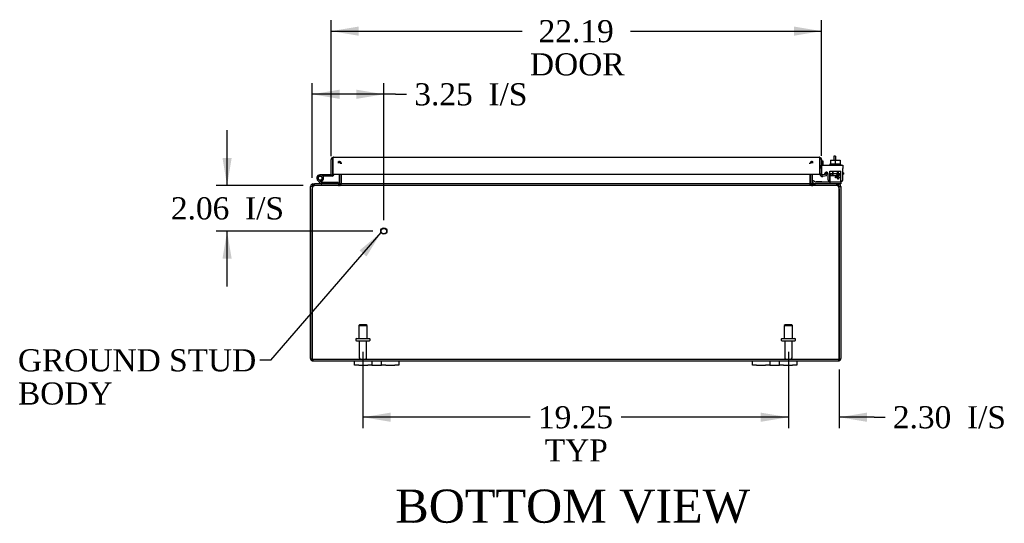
# Model space of a CAD drawing. Header units: inches. Extents: x 29 to 237, y 4 to 158.
# Tile 1 of 9: x 66 to 111, y 4 to 26. Entities that reach past the tile are written whole.
import ezdxf
from ezdxf.enums import TextEntityAlignment as Align

# ---------------------------------------------------------------- set-up
doc = ezdxf.new("R2010")
doc.units = ezdxf.units.IN
doc.header["$MEASUREMENT"] = 0
for name, color, linetype in [('COM40153-1', 7, 'CONTINUOUS'), ('COM40153-2', 7, 'CONTINUOUS'), ('COM42667', 7, 'CONTINUOUS'), ('COM42780', 7, 'CONTINUOUS'), ('COM48497', 7, 'CONTINUOUS'), ('COM71780-23', 7, 'CONTINUOUS'), ('DEFAULT', 7, 'CONTINUOUS'), ('FET07710', 7, 'CONTINUOUS'), ('HNG10620-44B', 7, 'CONTINUOUS'), ('HNG10620-44C', 7, 'CONTINUOUS'), ('HNG10620-44P', 7, 'CONTINUOUS'), ('SCC19011', 7, 'CONTINUOUS'), ('STD21878', 7, 'CONTINUOUS'), ('STD26094', 7, 'CONTINUOUS'), ('WAF25035', 7, 'CONTINUOUS')]:
    doc.layers.add(name, color=color, linetype=linetype)
doc.styles.add('SEACAD_TIMES_NEW_ROMAN', font='times.ttf')

# ---------------------------------------------------------------- blocks, each defined once
blk = doc.blocks.new('SEANNOT_GROUP1')
at = {"layer": 'DEFAULT', "linetype": 'Continuous'}
blk.add_hatch(color=136, dxfattribs=at).paths.add_polyline_path([(81.991, 15.578), (82.65, 16.66), (81.675, 15.85)])
at = {"layer": 'DEFAULT', "color": 136, "linetype": 'Continuous'}
blk.add_line((77.661, 10.881), (77.161, 10.881), dxfattribs=at)
blk.add_lwpolyline([(77.661, 10.881), (82.65, 16.66)], dxfattribs=at)
at = {"layer": 'DEFAULT', "color": 136, "linetype": 'Continuous', "style": 'SEACAD_TIMES_NEW_ROMAN'}
for s, p in [('GROUND STUD', (66.219, 11.381)), ('BODY', (66.219, 9.881))]:
    blk.add_text(s, height=1, dxfattribs=at).set_placement(p, align=Align.TOP_LEFT)
blk = doc.blocks.new('GDIMGGROUP4')
at = {"layer": 'DEFAULT', "linetype": 'Continuous'}
for points in [[(83.079, 8.099), (83.079, 8.515), (81.829, 8.307)], [(99.829, 8.099), (101.079, 8.307), (99.829, 8.515)]]:
    blk.add_hatch(color=136, dxfattribs=at).paths.add_polyline_path(points)
at = {"layer": 'DEFAULT', "color": 136, "linetype": 'Continuous'}
for p, q in [((81.829, 11.264), (81.829, 7.807)), ((101.079, 11.264), (101.079, 7.807)), ((89.397, 8.307), (81.829, 8.307)), ((101.079, 8.307), (93.51, 8.307))]:
    blk.add_line(p, q, dxfattribs=at)
at = {"layer": 'DEFAULT', "color": 136, "linetype": 'Continuous', "style": 'SEACAD_TIMES_NEW_ROMAN'}
for s, p in [('19.25', (89.747, 8.807)), ('TYP', (90.056, 7.307))]:
    blk.add_text(s, height=1, dxfattribs=at).set_placement(p, align=Align.TOP_LEFT)
blk = doc.blocks.new('GDIMGGROUP11')
at = {"layer": 'DEFAULT', "linetype": 'Continuous'}
for points in [[(81.641, 25.973), (80.391, 25.764), (81.641, 25.556)], [(101.329, 25.973), (101.329, 25.556), (102.579, 25.764)]]:
    blk.add_hatch(color=136, dxfattribs=at).paths.add_polyline_path(points)
at = {"layer": 'DEFAULT', "color": 136, "linetype": 'Continuous'}
for p, q in [((80.391, 20.113), (80.391, 26.264)), ((102.579, 20.127), (102.579, 26.264)), ((80.391, 25.764), (89.037, 25.764)), ((93.932, 25.764), (102.579, 25.764))]:
    blk.add_line(p, q, dxfattribs=at)
at = {"layer": 'DEFAULT', "color": 136, "linetype": 'Continuous', "style": 'SEACAD_TIMES_NEW_ROMAN'}
for s, p in [('22.19', (89.778, 26.264)), ('DOOR', (89.387, 24.764))]:
    blk.add_text(s, height=1, dxfattribs=at).set_placement(p, align=Align.TOP_LEFT)
blk = doc.blocks.new('GDIMGGROUP14')
at = {"layer": 'DEFAULT', "linetype": 'Continuous'}
for points in [[(99.829, 8.099), (101.079, 8.307), (99.829, 8.515)], [(104.632, 8.099), (104.632, 8.515), (103.382, 8.307)]]:
    blk.add_hatch(color=136, dxfattribs=at).paths.add_polyline_path(points)
at = {"layer": 'DEFAULT', "color": 136, "linetype": 'Continuous'}
for p, q in [((101.079, 11.264), (101.079, 7.807)), ((103.382, 10.463), (103.382, 7.807)), ((101.079, 8.307), (98.579, 8.307)), ((104.956, 8.307), (103.382, 8.307)), ((104.956, 8.307), (105.456, 8.307))]:
    blk.add_line(p, q, dxfattribs=at)
at = {"layer": 'DEFAULT', "color": 136, "linetype": 'Continuous', "style": 'SEACAD_TIMES_NEW_ROMAN'}
for s, p in [('2.30', (105.806, 8.807)), ('I/S', (109.16, 8.807))]:
    blk.add_text(s, height=1, dxfattribs=at).set_placement(p, align=Align.TOP_LEFT)
blk = doc.blocks.new('GDIMGGROUP16')
at = {"layer": 'DEFAULT', "linetype": 'Continuous'}
for points in [[(80.776, 23.119), (79.526, 22.91), (80.776, 22.702)], [(81.526, 23.119), (81.526, 22.702), (82.776, 22.91)]]:
    blk.add_hatch(color=136, dxfattribs=at).paths.add_polyline_path(points)
at = {"layer": 'DEFAULT', "color": 136, "linetype": 'Continuous'}
for p, q in [((79.526, 19.129), (79.526, 23.41)), ((82.776, 17.223), (82.776, 23.41)), ((83.304, 22.91), (79.526, 22.91)), ((83.304, 22.91), (83.804, 22.91))]:
    blk.add_line(p, q, dxfattribs=at)
at = {"layer": 'DEFAULT', "color": 136, "linetype": 'Continuous', "style": 'SEACAD_TIMES_NEW_ROMAN'}
for s, p in [('3.25', (84.154, 23.41)), ('I/S', (87.508, 23.41))]:
    blk.add_text(s, height=1, dxfattribs=at).set_placement(p, align=Align.TOP_LEFT)
blk = doc.blocks.new('GDIMGGROUP17')
at = {"layer": 'DEFAULT', "linetype": 'Continuous'}
for points in [[(75.474, 20.033), (75.682, 18.783), (75.89, 20.033)], [(75.474, 15.473), (75.89, 15.473), (75.682, 16.723)]]:
    blk.add_hatch(color=136, dxfattribs=at).paths.add_polyline_path(points)
at = {"layer": 'DEFAULT', "color": 136, "linetype": 'Continuous'}
for p, q in [((75.682, 18.783), (75.682, 21.283)), ((79.131, 18.783), (75.182, 18.783)), ((82.276, 16.723), (75.182, 16.723)), ((75.682, 14.223), (75.682, 16.723))]:
    blk.add_line(p, q, dxfattribs=at)
at = {"layer": 'DEFAULT', "color": 136, "linetype": 'Continuous', "style": 'SEACAD_TIMES_NEW_ROMAN'}
for s, p in [('2.06', (73.14, 18.253)), ('I/S', (76.494, 18.253))]:
    blk.add_text(s, height=1, dxfattribs=at).set_placement(p, align=Align.TOP_LEFT)

msp = doc.modelspace()

# ---------------------------------------------------------------- linework, layer by layer
at = {"layer": 'COM40153-1', "color": 7}
for p, q in [((103.132, 20.105), (103.132, 19.926)), ((103.204, 20.105), (103.132, 20.105)), ((103.204, 20.105), (103.204, 19.926))]:
    msp.add_line(p, q, dxfattribs=at)
at = {"layer": 'COM40153-2', "color": 7}
for p, q in [((102.651, 19.892), (102.579, 19.892)), ((102.651, 19.7), (102.651, 19.892)), ((102.863, 19.292), (102.705, 19.292)), ((102.855, 19.364), (102.751, 19.364)), ((103.579, 19.364), (103.549, 19.364)), ((103.549, 19.292), (103.579, 19.292)), ((103.579, 19.364), (103.579, 19.292))]:
    msp.add_line(p, q, dxfattribs=at)
msp.add_arc((102.687, 19.4), 0.108, 180, 186.8545, dxfattribs=at)
at = {"layer": 'COM42667', "color": 7}
for p, q in [((102.579, 19.7), (103.549, 19.7)), ((102.579, 19.557), (102.579, 19.7)), ((103.549, 19.7), (103.549, 19.557)), ((102.579, 19.557), (102.579, 19.302)), ((102.694, 19.275), (102.753, 19.367)), ((102.863, 19.334), (102.863, 19.075)), ((103.213, 19.163), (103.328, 19.325)), ((103.213, 19.134), (103.213, 19.163)), ((103.322, 19.275), (103.243, 19.163)), ((103.243, 19.163), (103.322, 19.163)), ((103.322, 19.163), (103.322, 19.275)), ((103.328, 19.325), (103.353, 19.325)), ((103.353, 19.325), (103.353, 19.163)), ((103.353, 19.163), (103.386, 19.163)), ((103.386, 19.163), (103.386, 19.134)), ((103.549, 19.075), (103.549, 19.557)), ((103.322, 19.134), (103.213, 19.134)), ((103.322, 19.075), (103.322, 19.134)), ((103.353, 19.075), (103.322, 19.075)), ((103.386, 19.134), (103.353, 19.134)), ((103.353, 19.134), (103.353, 19.075))]:
    msp.add_line(p, q, dxfattribs=at)
for centre, radius, start, end in [((102.639, 19.302), 0.06, 180, 202.199), ((102.803, 19.334), 0.06, 0, 147.1545), ((102.988, 19.075), 0.125, 180, 270), ((103.424, 19.075), 0.125, 270, 0)]:
    msp.add_arc(centre, radius, start, end, dxfattribs=at)
at = {"layer": 'COM42780', "color": 7}
for p, q in [((102.95, 19.427), (103.45, 19.427)), ((102.95, 19.34), (102.95, 19.427)), ((102.95, 19.286), (102.95, 19.34)), ((102.95, 19.34), (102.95, 18.87)), ((102.95, 19.332), (103.45, 19.332)), ((103.005, 19.332), (103.005, 19.237)), ((103.005, 19.237), (103.395, 19.237)), ((103.075, 19.427), (103.075, 19.237)), ((103.094, 19.427), (103.094, 19.237)), ((103.307, 19.237), (103.307, 19.427)), ((103.325, 19.427), (103.325, 19.237)), ((103.395, 19.237), (103.395, 19.332)), ((103.45, 19.286), (103.45, 19.427)), ((103.45, 18.997), (103.45, 19.286)), ((102.151, 18.947), (102.218, 19.014)), ((102.151, 18.947), (102.201, 18.896)), ((102.218, 19.014), (102.268, 18.964)), ((102.302, 18.95), (103.2, 18.95)), ((102.336, 18.949), (102.336, 18.95)), ((102.396, 18.949), (102.336, 18.949)), ((102.396, 18.949), (102.396, 18.95)), ((102.424, 18.949), (102.396, 18.949)), ((102.424, 18.949), (102.424, 18.95)), ((102.586, 18.949), (102.424, 18.949)), ((102.536, 18.949), (102.536, 18.95)), ((102.586, 18.949), (102.586, 18.95)), ((103.2, 18.95), (103.45, 18.95)), ((103.45, 18.855), (103.346, 18.855)), ((103.45, 18.952), (103.45, 18.997)), ((103.45, 18.95), (103.45, 18.952)), ((103.45, 18.95), (103.45, 18.855))]:
    msp.add_line(p, q, dxfattribs=at)
for radius in [0.143, 0.048]:
    msp.add_arc((102.302, 18.998), radius, 225, 270, dxfattribs=at)
msp.add_ellipse((102.7, 19.955), major_axis=(0, -14.322), ratio=0.017455, start_param=1.503851, end_param=1.524085, dxfattribs=at)
for points, knots in [([(102.942, 18.95), (102.944, 18.95), (102.945, 18.951), (102.946, 18.954), (102.947, 18.955), (102.947, 18.957)], [0, 0, 0, 0, 0.25, 0.25, 0.3597521, 0.3597521, 0.3597521, 0.3597521]), ([(102.95, 18.87), (102.95, 18.865), (102.95, 18.861), (102.947, 18.856), (102.945, 18.855), (102.942, 18.855)], [0, 0, 0, 0, 0.5, 0.5, 1, 1, 1, 1]), ([(102.947, 18.957), (102.947, 18.957), (102.947, 18.957), (102.948, 18.959), (102.948, 18.961), (102.949, 18.967), (102.949, 18.973), (102.95, 18.984), (102.95, 18.99), (102.95, 18.997)], [0.3597521, 0.3597521, 0.3597521, 0.3597521, 0.375, 0.375, 0.5, 0.5, 0.75, 0.75, 1, 1, 1, 1])]:
    msp.add_open_spline(points, degree=3, knots=knots, dxfattribs=at)
at = {"layer": 'COM48497', "color": 7}
for p, q in [((80.721, 19.796), (80.721, 19.868)), ((80.769, 19.796), (80.769, 19.868)), ((80.805, 19.79), (80.822, 19.796)), ((80.854, 19.772), (80.854, 19.796)), ((102.054, 19.772), (102.054, 19.796)), ((102.102, 19.79), (102.085, 19.796)), ((102.138, 19.796), (102.138, 19.868)), ((102.187, 19.796), (102.187, 19.868)), ((80.757, 19.298), (80.757, 18.891)), ((80.829, 19.298), (80.829, 18.891)), ((80.854, 18.891), (80.854, 19.298)), ((102.054, 19.298), (102.054, 18.891)), ((102.079, 19.298), (102.079, 18.891)), ((102.151, 19.298), (102.151, 18.891)), ((79.526, 18.747), (79.454, 18.747)), ((79.454, 18.629), (79.454, 18.747)), ((79.526, 18.747), (79.526, 18.629)), ((79.542, 18.777), (79.562, 18.783)), ((79.562, 18.855), (79.631, 18.855)), ((79.562, 18.783), (79.562, 18.855)), ((79.631, 18.783), (79.562, 18.783)), ((79.598, 18.777), (79.631, 18.783)), ((79.631, 18.783), (79.598, 18.777)), ((79.631, 18.783), (79.631, 18.855)), ((103.276, 18.855), (79.631, 18.855)), ((103.276, 18.783), (79.631, 18.783)), ((80.721, 18.855), (80.721, 18.783)), ((80.755, 18.88), (80.818, 18.862)), ((80.78, 18.855), (80.78, 18.783)), ((80.818, 18.862), (80.824, 18.86)), ((80.854, 18.88), (80.854, 18.891)), ((80.854, 18.88), (80.854, 18.86)), ((102.054, 18.891), (102.054, 18.88)), ((102.054, 18.88), (102.054, 18.86)), ((102.09, 18.862), (102.083, 18.86)), ((102.152, 18.88), (102.09, 18.862)), ((102.128, 18.855), (102.128, 18.783)), ((102.187, 18.855), (102.187, 18.783)), ((103.346, 18.855), (103.276, 18.855)), ((103.276, 18.783), (103.276, 18.855)), ((103.346, 18.783), (103.276, 18.783)), ((103.309, 18.777), (103.276, 18.783)), ((103.346, 18.783), (103.346, 18.855)), ((103.346, 18.783), (103.365, 18.777)), ((103.382, 18.747), (103.454, 18.747)), ((103.382, 18.629), (103.382, 18.747)), ((103.454, 18.747), (103.454, 18.629)), ((79.454, 10.963), (79.454, 18.629)), ((79.526, 10.963), (79.526, 18.629)), ((79.526, 18.629), (79.526, 10.963)), ((103.382, 18.629), (103.382, 10.963)), ((103.382, 10.963), (103.382, 18.629)), ((103.454, 18.629), (103.454, 10.963)), ((79.526, 10.861), (79.526, 10.963)), ((79.526, 10.963), (79.526, 10.861)), ((79.562, 10.927), (103.346, 10.927)), ((79.562, 10.927), (79.562, 10.855)), ((79.562, 10.855), (81.454, 10.855)), ((83.454, 10.855), (99.454, 10.855)), ((101.454, 10.855), (103.346, 10.855)), ((103.346, 10.927), (103.346, 10.855)), ((103.382, 10.861), (103.382, 10.963)), ((103.382, 10.963), (103.382, 10.861))]:
    msp.add_line(p, q, dxfattribs=at)
for centre, radius, start, end in [((80.721, 19.76), 0.108, 19.7821, 90), ((80.721, 19.76), 0.108, 13.0174, 19.7821), ((102.187, 19.76), 0.108, 160.2179, 166.9826), ((102.187, 19.76), 0.108, 90, 160.2179), ((79.562, 18.747), 0.108, 122.6431, 180), ((79.562, 18.746), 0.109, 90.0913, 122.5518), ((79.562, 18.747), 0.036, 122.6431, 180), ((79.776, 18.629), 0.25, 151.8454, 180), ((79.63, 18.686), 0.0967, 109.5275, 141.0208), ((79.635, 18.807), 0.0479, 94.8578, 140.2027), ((79.635, 18.807), 0.0479, 94.8578, 140.2027), ((80.721, 18.891), 0.036, 270.0001, 343.7794), ((80.721, 18.891), 0.108, 270, 343.7795), ((80.721, 18.891), 0.036, 343.7795, 0), ((80.771, 18.997), 0.142, 273.3442, 305.3107), ((80.721, 18.891), 0.108, 343.7795, 0), ((102.136, 18.997), 0.142, 234.6893, 266.6558), ((102.187, 18.891), 0.108, 180, 196.2205), ((102.187, 18.891), 0.108, 196.2205, 270), ((102.187, 18.891), 0.036, 180, 196.2205), ((102.187, 18.891), 0.036, 196.2206, 269.9999), ((103.272, 18.807), 0.0479, 39.7973, 85.1422), ((103.137, 18.701), 0.219, 11.9896, 38.4732), ((103.277, 18.686), 0.0967, 38.9792, 70.4725), ((103.345, 18.746), 0.109, 57.4482, 89.9087), ((103.132, 18.629), 0.25, 0, 28.1546), ((103.346, 18.747), 0.036, 0, 57.3569), ((103.346, 18.747), 0.108, 0, 57.3569), ((79.562, 10.963), 0.108, 180, 250.5288), ((79.562, 10.963), 0.036, 180, 270), ((79.562, 10.963), 0.108, 250.5288, 270), ((103.346, 10.963), 0.036, 270, 0), ((103.346, 10.963), 0.108, 270, 289.4712), ((103.346, 10.963), 0.108, 289.4712, 0)]:
    msp.add_arc(centre, radius, start, end, dxfattribs=at)
for centre, major_axis, start_param, end_param in [((79.562, 10.963), (0, 0.036), 1.570796, 3.141593), ((79.562, 10.963), (0, 0.108), 2.801756, 3.141593), ((103.346, 10.963), (0, 0.036), 3.141593, 4.712389), ((103.346, 10.963), (0, 0.108), 3.141593, 3.48143)]:
    msp.add_ellipse(centre, major_axis=major_axis, ratio=0.997813, start_param=start_param, end_param=end_param, dxfattribs=at)
for points, knots in [([(80.854, 19.796), (80.846, 19.806), (80.839, 19.816), (80.825, 19.834), (80.818, 19.842), (80.804, 19.854), (80.797, 19.859), (80.783, 19.866), (80.776, 19.868), (80.769, 19.868)], [0, 0, 0, 0, 0.25, 0.25, 0.5, 0.5, 0.75, 0.75, 1, 1, 1, 1]), ([(102.138, 19.868), (102.131, 19.868), (102.124, 19.866), (102.11, 19.859), (102.103, 19.854), (102.089, 19.842), (102.082, 19.834), (102.068, 19.816), (102.061, 19.806), (102.054, 19.796)], [0, 0, 0, 0, 0.25, 0.25, 0.5, 0.5, 0.75, 0.75, 1, 1, 1, 1]), ([(79.598, 18.837), (79.597, 18.836), (79.595, 18.834), (79.592, 18.83), (79.589, 18.826), (79.586, 18.822), (79.583, 18.817), (79.58, 18.812), (79.577, 18.807), (79.574, 18.799), (79.569, 18.789), (79.565, 18.777), (79.561, 18.766), (79.558, 18.756), (79.556, 18.75), (79.555, 18.747)], [0, 0, 0, 0, 0.058508, 0.117588, 0.177234, 0.23744, 0.298196, 0.359495, 0.421327, 0.483683, 0.609872, 0.738031, 0.824554, 0.911887, 1, 1, 1, 1]), ([(80.78, 18.783), (80.786, 18.783), (80.792, 18.784), (80.804, 18.792), (80.81, 18.797), (80.823, 18.811), (80.829, 18.82), (80.841, 18.839), (80.847, 18.849), (80.854, 18.86)], [0, 0, 0, 0, 0.25, 0.25, 0.5, 0.5, 0.75, 0.75, 1, 1, 1, 1]), ([(102.128, 18.783), (102.122, 18.783), (102.115, 18.784), (102.103, 18.792), (102.097, 18.797), (102.085, 18.811), (102.078, 18.82), (102.066, 18.839), (102.06, 18.849), (102.054, 18.86)], [0, 0, 0, 0, 0.25, 0.25, 0.5, 0.5, 0.75, 0.75, 1, 1, 1, 1]), ([(102.054, 18.86), (102.06, 18.849), (102.066, 18.839), (102.078, 18.82), (102.085, 18.811), (102.097, 18.797), (102.103, 18.792), (102.115, 18.784), (102.122, 18.783), (102.128, 18.783)], [0, 0, 0, 0, 0.25, 0.25, 0.5, 0.5, 0.75, 0.75, 1, 1, 1, 1])]:
    msp.add_open_spline(points, degree=3, knots=knots, dxfattribs=at)
at = {"layer": 'COM71780-23', "color": 7}
for p, q in [((80.463, 20.058), (80.463, 19.957)), ((80.463, 19.957), (80.463, 20.058)), ((80.499, 20.065), (102.471, 20.065)), ((102.507, 19.957), (102.507, 20.058)), ((102.507, 20.058), (102.507, 19.957)), ((80.391, 19.27), (80.391, 19.957)), ((80.463, 19.27), (80.463, 19.957)), ((80.463, 19.957), (80.463, 19.298)), ((102.507, 19.298), (102.507, 19.957)), ((102.507, 19.957), (102.507, 19.298)), ((102.579, 19.957), (102.579, 19.298)), ((80.391, 19.27), (80.463, 19.27)), ((80.463, 19.298), (102.507, 19.298)), ((102.579, 19.298), (102.507, 19.298)), ((102.591, 19.27), (102.545, 19.215)), ((102.791, 19.292), (102.621, 19.262)), ((102.621, 19.262), (102.633, 19.191)), ((102.803, 19.221), (102.633, 19.191)), ((102.803, 19.221), (102.791, 19.292))]:
    msp.add_line(p, q, dxfattribs=at)
for centre, radius, start, end in [((80.499, 19.957), 0.108, 109.4712, 180), ((80.499, 19.957), 0.108, 90, 109.4712), ((102.471, 19.957), 0.108, 70.5288, 90), ((102.471, 19.957), 0.108, 0, 70.5288), ((102.615, 19.298), 0.108, 180, 230), ((102.615, 19.298), 0.108, 230.0001, 279.9999), ((102.615, 19.298), 0.036, 180, 230), ((102.615, 19.298), 0.036, 230, 280)]:
    msp.add_arc(centre, radius, start, end, dxfattribs=at)
for centre, start_param, end_param in [((80.499, 19.957), 3.141593, 3.48143), ((102.471, 19.957), 2.801756, 3.141593)]:
    msp.add_ellipse(centre, major_axis=(0, -0.108), ratio=0.997813, start_param=start_param, end_param=end_param, dxfattribs=at)
at = {"layer": 'FET07710', "color": 7}
for p, q in [((81.454, 10.668), (81.454, 10.855)), ((81.454, 10.855), (81.641, 10.855)), ((81.641, 10.855), (82.048, 10.855)), ((82.048, 10.855), (82.235, 10.855)), ((82.235, 10.855), (82.453, 10.855)), ((82.235, 10.855), (82.235, 10.668)), ((82.453, 10.855), (82.454, 10.855)), ((82.454, 10.855), (82.672, 10.855)), ((82.672, 10.668), (82.672, 10.855)), ((82.672, 10.855), (82.859, 10.855)), ((82.859, 10.855), (83.266, 10.855)), ((83.266, 10.855), (83.454, 10.855)), ((83.454, 10.855), (83.454, 10.668)), ((99.454, 10.668), (99.454, 10.855)), ((99.454, 10.855), (99.641, 10.855)), ((99.641, 10.855), (100.048, 10.855)), ((100.048, 10.855), (100.235, 10.855)), ((100.235, 10.855), (100.453, 10.855)), ((100.235, 10.855), (100.235, 10.668)), ((100.453, 10.855), (100.454, 10.855)), ((100.454, 10.855), (100.672, 10.855)), ((100.672, 10.668), (100.672, 10.855)), ((100.672, 10.855), (100.859, 10.855)), ((100.859, 10.855), (101.266, 10.855)), ((101.266, 10.855), (101.454, 10.855)), ((101.454, 10.855), (101.454, 10.668)), ((81.641, 10.668), (81.454, 10.668)), ((81.641, 10.668), (82.048, 10.668)), ((82.235, 10.668), (82.048, 10.668)), ((82.235, 10.668), (82.453, 10.668)), ((82.453, 10.668), (82.454, 10.668)), ((82.454, 10.668), (82.672, 10.668)), ((82.859, 10.668), (82.672, 10.668)), ((82.859, 10.668), (83.266, 10.668)), ((83.454, 10.668), (83.266, 10.668)), ((99.641, 10.668), (99.454, 10.668)), ((99.641, 10.668), (100.048, 10.668)), ((100.235, 10.668), (100.048, 10.668)), ((100.235, 10.668), (100.453, 10.668)), ((100.453, 10.668), (100.454, 10.668)), ((100.454, 10.668), (100.672, 10.668)), ((100.859, 10.668), (100.672, 10.668)), ((100.859, 10.668), (101.266, 10.668)), ((101.454, 10.668), (101.266, 10.668))]:
    msp.add_line(p, q, dxfattribs=at)
at = {"layer": 'HNG10620-44B', "color": 7}
for p, q in [((79.91, 18.881), (79.784, 19.007)), ((79.953, 18.923), (79.826, 19.049)), ((79.938, 18.969), (79.92, 19.026)), ((80.709, 18.915), (79.973, 18.915)), ((80.709, 18.855), (80.709, 18.915))]:
    msp.add_line(p, q, dxfattribs=at)
for centre, radius, start, end in [((79.893, 19.116), 0.154, 287.1819, 225), ((79.893, 19.116), 0.0938, 287.1819, 225), ((79.973, 18.944), 0.089, 225, 270), ((79.973, 18.944), 0.029, 225, 270)]:
    msp.add_arc(centre, radius, start, end, dxfattribs=at)
at = {"layer": 'HNG10620-44C', "color": 7}
for p, q in [((80.463, 19.75), (80.463, 19.75)), ((80.046, 19.27), (79.893, 19.27)), ((80.046, 19.21), (80.014, 19.21)), ((80.391, 19.27), (80.046, 19.27)), ((80.046, 19.27), (80.046, 19.21)), ((80.434, 19.21), (80.046, 19.21))]:
    msp.add_line(p, q, dxfattribs=at)
for centre, radius, start, end in [((80.434, 19.299), 0.089, 270, 0), ((79.893, 19.116), 0.154, 277.4281, 287.1819)]:
    msp.add_arc(centre, radius, start, end, dxfattribs=at)
at = {"layer": 'HNG10620-44P', "color": 7}
msp.add_circle((79.893, 19.116), 0.0938, dxfattribs=at)
at = {"layer": 'SCC19011', "color": 7}
for p, q in [((102.985, 19.926), (102.985, 19.745)), ((102.985, 19.926), (103.2, 19.926)), ((103.2, 19.926), (103.2, 19.745)), ((103.2, 19.926), (103.415, 19.926)), ((103.415, 19.926), (103.415, 19.745))]:
    msp.add_line(p, q, dxfattribs=at)
at = {"layer": 'STD21878', "color": 7}
for radius in [0.141, 0.125]:
    msp.add_circle((82.776, 16.723), radius, dxfattribs=at)
at = {"layer": 'STD26094', "color": 7}
for p, q in [((81.679, 12.489), (81.641, 12.451)), ((81.979, 12.489), (81.679, 12.489)), ((82.016, 12.451), (81.979, 12.489)), ((100.929, 12.489), (100.891, 12.451)), ((101.229, 12.489), (100.929, 12.489)), ((101.266, 12.451), (101.229, 12.489)), ((81.641, 12.451), (82.016, 12.451)), ((81.641, 12.451), (81.641, 11.864)), ((82.016, 11.864), (82.016, 12.451)), ((100.891, 12.451), (101.266, 12.451)), ((100.891, 12.451), (100.891, 11.864)), ((101.266, 11.864), (101.266, 12.451)), ((81.504, 11.834), (81.504, 11.794)), ((81.534, 11.864), (82.124, 11.864)), ((81.534, 11.764), (82.124, 11.764)), ((81.664, 11.764), (81.664, 10.987)), ((81.994, 10.987), (81.994, 11.764)), ((82.154, 11.794), (82.154, 11.834)), ((100.754, 11.834), (100.754, 11.794)), ((100.784, 11.864), (101.374, 11.864)), ((100.784, 11.764), (101.374, 11.764)), ((100.914, 11.764), (100.914, 10.987)), ((101.244, 10.987), (101.244, 11.764)), ((101.404, 11.794), (101.404, 11.834))]:
    msp.add_line(p, q, dxfattribs=at)
for centre, radius, start, end in [((81.534, 11.834), 0.03, 90, 180), ((81.534, 11.794), 0.03, 180, 270), ((82.124, 11.834), 0.03, 0, 90), ((82.124, 11.794), 0.03, 270, 0), ((100.784, 11.834), 0.03, 90, 180), ((100.784, 11.794), 0.03, 180, 270), ((101.374, 11.834), 0.03, 0, 90), ((101.374, 11.794), 0.03, 270, 0), ((81.724, 10.987), 0.06, 180, 270), ((81.934, 10.987), 0.06, 270, 0), ((100.974, 10.987), 0.06, 180, 270), ((101.184, 10.987), 0.06, 270, 0)]:
    msp.add_arc(centre, radius, start, end, dxfattribs=at)
at = {"layer": 'WAF25035', "color": 7}
for p, q in [((103.45, 19.745), (102.95, 19.745)), ((102.95, 19.745), (102.95, 19.7)), ((103.45, 19.7), (103.45, 19.745))]:
    msp.add_line(p, q, dxfattribs=at)

# ---------------------------------------------------------------- block references
at = {"layer": 'DEFAULT', "color": 7}
for name in ['GDIMGGROUP11', 'GDIMGGROUP16', 'GDIMGGROUP17', 'SEANNOT_GROUP1', 'GDIMGGROUP4', 'GDIMGGROUP14']:
    msp.add_blockref(name, (0, 0), dxfattribs=at)

# ---------------------------------------------------------------- texts
at = {"layer": 'DEFAULT', "color": 7, "style": 'SEACAD_TIMES_NEW_ROMAN'}
msp.add_text('BOTTOM VIEW', height=1.5, dxfattribs=at).set_placement((83.295, 5.038), align=Align.TOP_LEFT)

doc.saveas('drawing.dxf')
